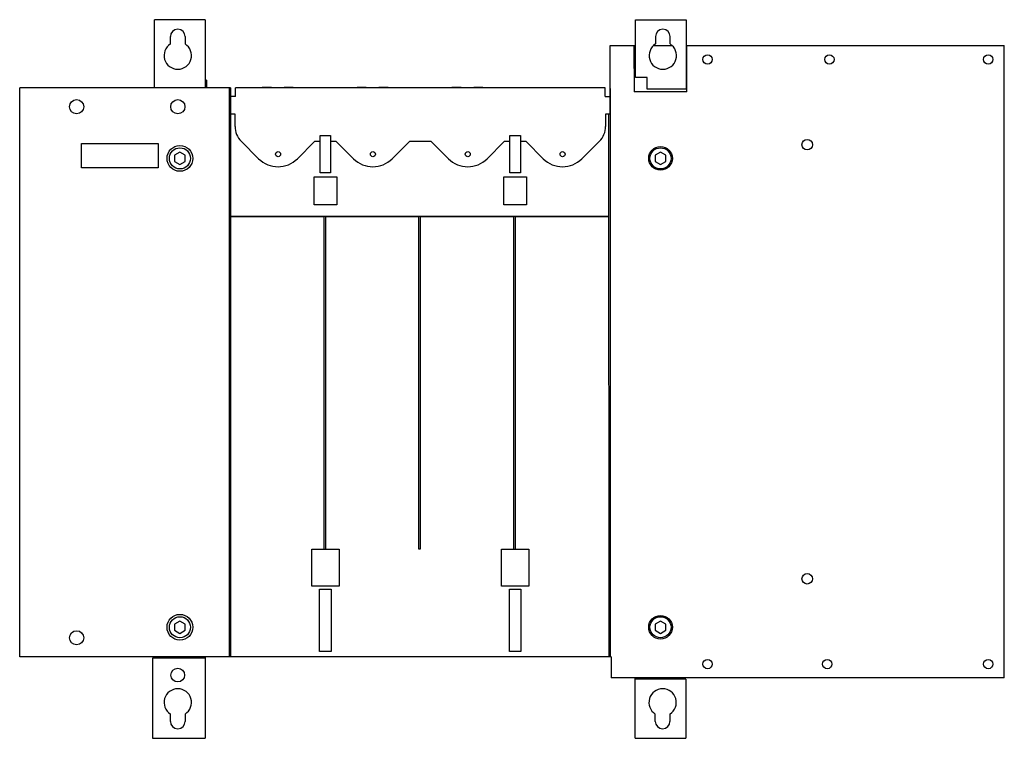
# Model space of a CAD drawing. Header units: millimetres. Extents: x 64 to 532, y 244 to 585.
import ezdxf

# ---------------------------------------------------------------- set-up
doc = ezdxf.new("R2010")
doc.units = ezdxf.units.MM
doc.header["$LTSCALE"] = 54.196113
doc.layers.get('0').update_dxf_attribs({"linetype": 'CONTINUOUS'})

msp = doc.modelspace()

# ---------------------------------------------------------------- linework, layer by layer
at = {"color": 7, "linetype": 'Continuous'}
for p, q in [((128.46, 552.37), (128.46, 584.69)), ((152.46, 584.69), (128.46, 584.69)), ((152.46, 584.69), (152.46, 552.37)), ((356.56, 557.18), (356.56, 584.68)), ((356.56, 584.68), (380.56, 584.68)), ((380.56, 584.68), (380.56, 551.68)), ((135.96, 573.15), (135.96, 576.68)), ((142.96, 576.68), (142.96, 573.15)), ((366.06, 576.68), (366.06, 573.16)), ((373.06, 573.16), (373.06, 576.68)), ((344.51, 552.02), (344.54, 572.38)), ((344.54, 572.38), (356.56, 572.38)), ((355.83, 572.38), (355.95, 550.44)), ((365.25, 572.38), (373.86, 572.38)), ((380.56, 572.38), (531.56, 572.38)), ((380.96, 550.44), (380.96, 572.38)), ((531.56, 272.38), (531.56, 572.38)), ((153.07, 555.98), (152.46, 555.98)), ((153.07, 555.98), (153.07, 552.37)), ((362.06, 557.18), (356.56, 557.18)), ((362.06, 551.68), (362.06, 557.18)), ((64.46, 282.38), (64.46, 552.37)), ((164.51, 552.37), (64.46, 552.37)), ((163.94, 282.38), (163.94, 552.37)), ((164.51, 552.37), (164.48, 539.88)), ((166.76, 548.18), (166.76, 552.37)), ((342.26, 552.37), (166.76, 552.37)), ((179.5, 552.58), (179.38, 552.37)), ((183.86, 552.58), (179.5, 552.58)), ((183.86, 552.37), (183.86, 552.58)), ((189.86, 552.58), (189.86, 552.37)), ((194.23, 552.58), (189.86, 552.58)), ((194.35, 552.37), (194.23, 552.58)), ((224.5, 552.58), (224.38, 552.37)), ((228.86, 552.58), (224.5, 552.58)), ((228.86, 552.37), (228.86, 552.58)), ((234.86, 552.58), (234.86, 552.37)), ((239.23, 552.58), (234.86, 552.58)), ((239.35, 552.37), (239.23, 552.58)), ((269.5, 552.58), (269.38, 552.37)), ((273.86, 552.58), (269.5, 552.58)), ((273.86, 552.37), (273.86, 552.58)), ((279.86, 552.58), (279.86, 552.37)), ((284.23, 552.58), (279.86, 552.58)), ((284.35, 552.37), (284.23, 552.58)), ((342.26, 548.18), (342.26, 552.37)), ((344.51, 539.88), (344.51, 552.02)), ((344.51, 552.02), (344.59, 552.02)), ((344.59, 552.02), (344.59, 282.38)), ((380.56, 551.68), (362.06, 551.68)), ((166.76, 548.18), (164.51, 548.18)), ((342.26, 548.18), (344.51, 548.18)), ((380.96, 550.44), (355.95, 550.44)), ((164.46, 539.88), (164.46, 282.38)), ((166.61, 539.88), (164.46, 539.88)), ((166.61, 534.07), (166.61, 539.88)), ((342.41, 539.88), (342.41, 534.07)), ((344.51, 539.88), (342.41, 539.88)), ((344.07, 282.38), (344.02, 539.88)), ((206.96, 511.98), (206.96, 529.69)), ((206.96, 529.69), (211.96, 529.69)), ((211.96, 529.69), (211.96, 511.98)), ((296.96, 511.98), (296.96, 529.69)), ((296.96, 529.69), (301.96, 529.69)), ((301.96, 529.69), (301.96, 511.98)), ((93.83, 514.46), (93.83, 525.91)), ((93.83, 525.91), (130.08, 525.91)), ((130.08, 525.91), (130.08, 514.46)), ((169.54, 527), (177.82, 518.72)), ((196.2, 518.72), (204.36, 526.88)), ((206.96, 526.88), (204.36, 526.88)), ((214.65, 526.88), (211.96, 526.88)), ((214.65, 526.88), (222.81, 518.72)), ((241.2, 518.72), (249.36, 526.88)), ((259.65, 526.88), (249.36, 526.88)), ((259.65, 526.88), (267.81, 518.72)), ((286.2, 518.72), (294.36, 526.88)), ((296.96, 526.88), (294.36, 526.88)), ((304.65, 526.88), (301.96, 526.88)), ((304.65, 526.88), (312.81, 518.72)), ((331.2, 518.72), (339.48, 527)), ((140.45, 521.77), (137.96, 520.33)), ((137.96, 520.33), (137.96, 517.44)), ((142.96, 520.32), (140.45, 521.77)), ((142.96, 517.43), (142.96, 520.32)), ((368.45, 521.76), (365.96, 520.32)), ((365.96, 520.32), (365.96, 517.43)), ((370.96, 520.32), (368.45, 521.76)), ((370.96, 517.43), (370.96, 520.32)), ((130.08, 514.46), (93.83, 514.46)), ((137.96, 517.44), (140.46, 515.99)), ((140.46, 515.99), (142.96, 517.43)), ((365.96, 517.43), (368.46, 515.99)), ((368.46, 515.99), (370.96, 517.43)), ((204.11, 496.83), (204.11, 510.13)), ((204.11, 510.13), (214.91, 510.13)), ((211.96, 511.98), (206.96, 511.98)), ((214.91, 510.13), (214.91, 496.83)), ((294.11, 496.83), (294.11, 510.13)), ((294.11, 510.13), (304.91, 510.13)), ((301.96, 511.98), (296.96, 511.98)), ((304.91, 510.13), (304.91, 496.83)), ((214.91, 496.83), (204.11, 496.83)), ((304.91, 496.83), (294.11, 496.83)), ((165.01, 491.18), (165.01, 491.48)), ((165.01, 491.48), (343.86, 491.48)), ((208.86, 491.18), (165.01, 491.18)), ((208.86, 333.38), (208.86, 491.18)), ((209.46, 491.18), (209.46, 333.38)), ((253.86, 491.18), (209.46, 491.18)), ((253.86, 333.38), (253.86, 491.18)), ((254.46, 491.18), (254.46, 333.38)), ((298.86, 491.18), (254.46, 491.18)), ((298.86, 333.38), (298.86, 491.18)), ((299.46, 491.18), (299.46, 333.38)), ((343.86, 491.18), (299.46, 491.18)), ((343.86, 491.48), (343.86, 491.18)), ((203.07, 315.88), (203.06, 333.38)), ((203.06, 333.38), (215.96, 333.38)), ((215.96, 333.38), (215.96, 315.88)), ((254.46, 333.38), (253.86, 333.38)), ((293.06, 333.38), (305.96, 333.38)), ((293.07, 315.88), (293.06, 333.38)), ((305.96, 333.38), (305.96, 315.88)), ((215.96, 315.88), (203.07, 315.88)), ((206.76, 314.38), (212.26, 314.38)), ((206.76, 284.88), (206.76, 314.38)), ((212.26, 314.38), (212.26, 284.88)), ((305.96, 315.88), (293.07, 315.88)), ((296.76, 314.38), (302.26, 314.38)), ((296.76, 284.88), (296.76, 314.38)), ((302.26, 314.38), (302.26, 284.88)), ((140.45, 299.26), (137.96, 297.82)), ((142.96, 297.82), (140.45, 299.26)), ((368.45, 299.26), (365.96, 297.82)), ((370.96, 297.82), (368.45, 299.26)), ((137.96, 297.82), (137.96, 294.93)), ((137.96, 294.93), (140.46, 293.49)), ((140.46, 293.49), (142.96, 294.93)), ((142.96, 294.93), (142.96, 297.82)), ((365.96, 297.82), (365.96, 294.93)), ((365.96, 294.93), (368.46, 293.49)), ((368.46, 293.49), (370.96, 294.93)), ((370.96, 294.93), (370.96, 297.82)), ((164.46, 282.38), (64.46, 282.38)), ((127.46, 281.68), (127.46, 243.68)), ((152.46, 281.68), (127.46, 281.68)), ((149.46, 281.68), (149.46, 282.38)), ((152.46, 282.38), (152.46, 243.68)), ((344.59, 282.38), (164.46, 282.38)), ((169.13, 282.28), (169.13, 282.38)), ((204.78, 282.28), (169.13, 282.28)), ((169.25, 282.28), (169.25, 282.38)), ((204.78, 282.28), (204.78, 282.38)), ((212.26, 284.88), (206.76, 284.88)), ((214.13, 282.28), (214.13, 282.38)), ((249.78, 282.28), (214.13, 282.28)), ((214.25, 282.28), (214.25, 282.38)), ((249.78, 282.28), (249.78, 282.38)), ((259.13, 282.28), (259.13, 282.38)), ((294.78, 282.28), (259.13, 282.28)), ((259.25, 282.28), (259.25, 282.38)), ((294.78, 282.28), (294.78, 282.38)), ((302.26, 284.88), (296.76, 284.88)), ((304.13, 282.28), (304.13, 282.38)), ((339.78, 282.28), (304.13, 282.28)), ((304.25, 282.28), (304.25, 282.38)), ((339.78, 282.28), (339.78, 282.38)), ((345.06, 282.38), (344.59, 282.38)), ((345.06, 282.38), (345.06, 272.38)), ((531.56, 272.38), (345.06, 272.38)), ((356.46, 243.68), (356.46, 272.38)), ((380.46, 271.68), (356.46, 271.68)), ((359.46, 272.38), (359.46, 271.68)), ((380.46, 271.68), (380.46, 243.68)), ((135.96, 251.68), (135.96, 255.2)), ((142.96, 255.2), (142.96, 251.68)), ((365.96, 251.68), (365.96, 255.2)), ((372.96, 255.2), (372.96, 251.68)), ((127.46, 243.68), (152.46, 243.68)), ((356.46, 243.68), (380.46, 243.68))]:
    msp.add_line(p, q, dxfattribs=at)
for centre, radius in [((390.76, 565.84), 2.22), ((448.56, 565.84), 2.22), ((523.96, 565.84), 2.22), ((91.45, 543.39), 3.37), ((139.46, 543.39), 3.37), ((438.06, 525.38), 2.5), ((140.46, 518.88), 6.12), ((140.46, 518.88), 5), ((368.46, 518.88), 5.61), ((368.46, 518.88), 5), ((187.01, 520.88), 1.2), ((232.01, 520.88), 1.2), ((277.01, 520.88), 1.2), ((322.01, 520.88), 1.2), ((438.06, 319.38), 2.5), ((140.46, 296.38), 6.12), ((140.46, 296.38), 5), ((368.46, 296.38), 5.61), ((368.46, 296.38), 5), ((91.45, 291.38), 3.37), ((390.76, 278.93), 2.22), ((447.56, 278.93), 2.22), ((523.96, 278.93), 2.22), ((139.46, 273.68), 3.25)]:
    msp.add_circle(centre, radius, dxfattribs=at)
for centre, radius, start, end in [((139.46, 576.68), 3.5, 0, 180), ((369.56, 576.68), 3.5, 0, 180), ((139.46, 567.68), 6.5, 122.579, 57.421), ((369.56, 567.68), 6.5, 122.579, 57.421), ((176.61, 534.07), 10, 180, 225), ((332.41, 534.07), 10, 315, 360), ((187.01, 527.91), 13, 225, 315), ((232.01, 527.91), 13, 225, 315), ((277.01, 527.91), 13, 225, 315), ((322, 527.91), 13, 225, 315), ((246.69, 282.33), 47.98, 359.9394, 0.0575), ((291.69, 282.33), 47.98, 359.9394, 0.0575), ((139.46, 260.68), 6.5, 302.579, 237.421), ((369.46, 260.68), 6.5, 302.579, 237.421), ((139.46, 251.68), 3.5, 180, 360), ((369.46, 251.68), 3.5, 180, 360)]:
    msp.add_arc(centre, radius, start, end, dxfattribs=at)

doc.saveas('drawing.dxf')
